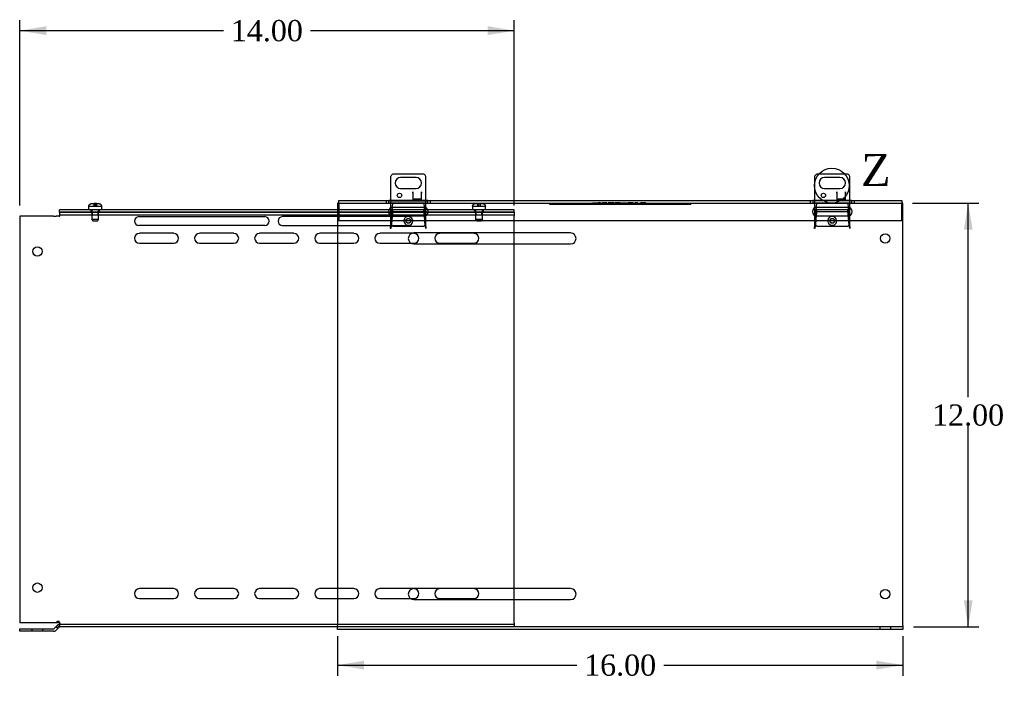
# Model space of a CAD drawing. Header units: inches. Extents: x 1 to 150, y -1 to 99.
# Tile 5 of 7: x 87 to 115, y 41 to 60. Entities that reach past the tile are written whole.
import ezdxf
from ezdxf.enums import TextEntityAlignment as Align
from ezdxf.lldxf.tags import DXFTag

# ---------------------------------------------------------------- set-up
doc = ezdxf.new("R2010")
doc.units = ezdxf.units.IN
doc.header["$MEASUREMENT"] = 0
for name, color, linetype in [('COM55240', 7, 'Continuous'), ('COM55544-6', 7, 'Continuous'), ('COM55545-6', 7, 'Continuous'), ('COM55546-6', 7, 'Continuous'), ('COM55609-6', 7, 'Continuous'), ('Default', 7, 'Continuous'), ('QLB20316', 7, 'Continuous'), ('RVT19019', 7, 'Continuous'), ('SCS19491', 7, 'Continuous')]:
    doc.layers.add(name, color=color, linetype=linetype)
doc.styles.add('SEACAD_Times_New_Roman', font='times.ttf')
tags = doc.linetypes.add('CENTER2', pattern=[1.125, 0.75, -0.125, 0.125, -0.125]).pattern_tags.tags
tags[10:11] = [DXFTag(74, 4), DXFTag(75, 0), DXFTag(340, '0'), DXFTag(46, 0.0), DXFTag(50, 0.0), DXFTag(44, 0.0), DXFTag(45, 0.0)]
tags[8:9] = [DXFTag(74, 4), DXFTag(75, 0), DXFTag(340, '0'), DXFTag(46, 0.0), DXFTag(50, 0.0), DXFTag(44, 0.0), DXFTag(45, 0.0)]
tags[6:7] = [DXFTag(74, 4), DXFTag(75, 0), DXFTag(340, '0'), DXFTag(46, 0.0), DXFTag(50, 0.0), DXFTag(44, 0.0), DXFTag(45, 0.0)]
tags[4:5] = [DXFTag(74, 4), DXFTag(75, 0), DXFTag(340, '0'), DXFTag(46, 0.0), DXFTag(50, 0.0), DXFTag(44, 0.0), DXFTag(45, 0.0)]
tags = doc.linetypes.add('HIDDEN2', pattern=[0.1875, 0.125, -0.0625]).pattern_tags.tags
tags[6:7] = [DXFTag(74, 4), DXFTag(75, 0), DXFTag(340, '0'), DXFTag(46, 0.0), DXFTag(50, 0.0), DXFTag(44, 0.0), DXFTag(45, 0.0)]
tags[4:5] = [DXFTag(74, 4), DXFTag(75, 0), DXFTag(340, '0'), DXFTag(46, 0.0), DXFTag(50, 0.0), DXFTag(44, 0.0), DXFTag(45, 0.0)]
doc.dimstyles.new('HAMMOND_(STH_-_120x80)', dxfattribs={"dimtxt": 0.6, "dimasz": 0.75, "dimexe": 0.3, "dimexo": 0.3, "dimgap": 0.15, "dimtad": 0, "dimtih": 1, "dimtoh": 1, "dimzin": 0, "dimdsep": 46, "dimtxsty": 'SEACAD_Times_New_Roman', "dimblk1": '_SE_FILLED', "dimblk2": '_SE_FILLED', "dimsah": 1, "dimcen": 0.3, "dimadec": 0, "dimazin": 0, "dimtfac": 0.8, "dimtofl": 0, "dimtmove": 0, "dimatfit": 3, "dimfxl": 1, "dimtolj": 1, "dimtzin": 0, "dimarcsym": 0})

# ---------------------------------------------------------------- blocks, each defined once
blk = doc.blocks.new('SE1')
at = {"layer": 'COM55240', "color": 7, "linetype": 'Continuous'}
for p, q in [((97.41, 55.068), (97.41, 54.377)), ((98.347, 55.13), (97.472, 55.13)), ((98.128, 55.036), (97.691, 55.036)), ((98.41, 54.377), (98.41, 55.068)), ((109.41, 55.068), (109.41, 54.38)), ((110.347, 55.13), (109.472, 55.13)), ((110.128, 55.036), (109.691, 55.036)), ((110.41, 54.38), (110.41, 55.068)), ((97.691, 54.724), (98.128, 54.724)), ((98.035, 54.63), (98.035, 54.411)), ((98.035, 54.63), (98.035, 54.63)), ((98.035, 54.594), (98.035, 54.63)), ((98.285, 54.411), (98.285, 54.63)), ((98.285, 54.63), (98.285, 54.63)), ((98.285, 54.63), (98.285, 54.594)), ((109.691, 54.724), (110.128, 54.724)), ((110.035, 54.63), (110.035, 54.411)), ((110.035, 54.63), (110.035, 54.63)), ((110.035, 54.594), (110.035, 54.63)), ((110.285, 54.411), (110.285, 54.63)), ((110.285, 54.63), (110.285, 54.63)), ((110.285, 54.63), (110.285, 54.594)), ((98.035, 54.594), (98.035, 54.412)), ((98.035, 54.412), (98.285, 54.412)), ((98.035, 54.411), (98.285, 54.411)), ((98.285, 54.412), (98.285, 54.594)), ((110.035, 54.594), (110.035, 54.412)), ((110.035, 54.412), (110.285, 54.412)), ((110.035, 54.411), (110.285, 54.411)), ((110.285, 54.412), (110.285, 54.594))]:
    blk.add_line(p, q, dxfattribs=at)
at = {"layer": 'COM55240', "color": 7, "linetype": 'HIDDEN2'}
for p, q in [((97.41, 54.377), (97.41, 53.724)), ((98.035, 54.436), (98.285, 54.436)), ((98.41, 53.724), (98.41, 54.377)), ((109.41, 54.38), (109.41, 53.724)), ((110.035, 54.436), (110.285, 54.436)), ((110.41, 53.724), (110.41, 54.38)), ((97.472, 53.661), (98.347, 53.661)), ((109.472, 53.661), (110.347, 53.661))]:
    blk.add_line(p, q, dxfattribs=at)
at = {"layer": 'COM55240', "color": 7, "linetype": 'Continuous'}
for centre in [(97.66, 54.53), (109.66, 54.53)]:
    blk.add_circle(centre, 0.0625, dxfattribs=at)
for centre, radius, start, end in [((97.524, 55.016), 0.125, 114.2952, 155.7048), ((97.691, 54.88), 0.156, 90, 270), ((98.128, 54.88), 0.156, 270, 90), ((98.296, 55.016), 0.125, 24.2952, 65.7048), ((109.524, 55.016), 0.125, 114.2952, 155.7048), ((109.691, 54.88), 0.156, 90, 270), ((110.128, 54.88), 0.156, 270, 90), ((110.296, 55.016), 0.125, 24.2952, 65.7048)]:
    blk.add_arc(centre, radius, start, end, dxfattribs=at)
at = {"layer": 'COM55240', "color": 7, "linetype": 'HIDDEN2'}
for centre, start, end in [((97.524, 53.775), 204.2952, 245.7048), ((98.296, 53.775), 294.2952, 335.7048), ((109.524, 53.775), 204.2952, 245.7048), ((110.296, 53.775), 294.2952, 335.7048)]:
    blk.add_arc(centre, 0.125, start, end, dxfattribs=at)
at = {"layer": 'COM55544-6', "color": 7, "linetype": 'Continuous'}
for p, q in [((95.941, 54.309), (95.91, 54.309)), ((95.91, 54.309), (95.91, 42.345)), ((111.91, 54.309), (111.878, 54.309)), ((111.91, 42.345), (111.91, 54.309)), ((102.503, 53.466), (98.066, 53.466)), ((98.066, 53.153), (102.503, 53.153)), ((102.503, 43.394), (98.066, 43.394)), ((98.066, 43.081), (102.503, 43.081)), ((95.91, 42.237), (95.91, 42.345)), ((111.91, 42.237), (95.91, 42.237)), ((111.91, 42.345), (111.91, 42.237))]:
    blk.add_line(p, q, dxfattribs=at)
at = {"layer": 'COM55544-6', "color": 7, "linetype": 'HIDDEN2'}
for p, q in [((98.459, 54.309), (97.361, 54.309)), ((97.41, 53.591), (97.472, 54.309)), ((97.468, 54.063), (97.468, 54.12)), ((98.351, 54.12), (97.468, 54.12)), ((98.347, 54.309), (98.41, 53.591)), ((98.351, 54.063), (98.351, 54.12)), ((110.459, 54.309), (109.361, 54.309)), ((109.41, 53.591), (109.472, 54.309)), ((110.351, 54.12), (109.468, 54.12)), ((109.468, 54.063), (109.468, 54.12)), ((110.347, 54.309), (110.41, 53.591)), ((110.351, 54.063), (110.351, 54.12)), ((97.449, 53.899), (97.449, 53.9)), ((98.351, 54.063), (97.468, 54.063)), ((98.37, 53.9), (98.37, 53.899)), ((109.449, 53.899), (109.449, 53.9)), ((110.351, 54.063), (109.468, 54.063)), ((110.37, 53.9), (110.37, 53.899)), ((97.415, 53.591), (97.41, 53.591)), ((97.424, 53.705), (97.42, 53.692)), ((97.42, 53.625), (97.42, 53.692)), ((97.424, 53.638), (97.42, 53.625)), ((97.424, 53.638), (97.424, 53.705)), ((98.399, 53.692), (98.395, 53.705)), ((98.395, 53.638), (98.395, 53.705)), ((98.399, 53.625), (98.395, 53.638)), ((98.399, 53.625), (98.399, 53.692)), ((98.41, 53.591), (98.405, 53.591)), ((109.415, 53.591), (109.41, 53.591)), ((109.424, 53.705), (109.42, 53.692)), ((109.42, 53.625), (109.42, 53.692)), ((109.424, 53.638), (109.42, 53.625)), ((109.424, 53.638), (109.424, 53.705)), ((110.399, 53.692), (110.395, 53.705)), ((110.395, 53.638), (110.395, 53.705)), ((110.399, 53.625), (110.395, 53.638)), ((110.399, 53.625), (110.399, 53.692)), ((110.41, 53.591), (110.405, 53.591)), ((111.91, 42.309), (95.91, 42.309)), ((111.253, 42.309), (111.253, 42.237)), ((111.566, 42.237), (111.566, 42.309))]:
    blk.add_line(p, q, dxfattribs=at)
for centre in [(97.91, 53.809), (109.91, 53.809)]:
    blk.add_circle(centre, 0.0685, dxfattribs=at)
at = {"layer": 'COM55544-6', "color": 7, "linetype": 'Continuous'}
for centre in [(111.41, 53.309), (111.41, 43.237)]:
    blk.add_circle(centre, 0.133, dxfattribs=at)
at = {"layer": 'COM55544-6', "color": 7, "linetype": 'HIDDEN2'}
for centre, start, end in [((99.347, 53.532), 175.2394, 178.2526), ((96.472, 53.532), 1.7474, 4.7606), ((111.347, 53.532), 175.2394, 178.2526), ((108.472, 53.532), 1.7474, 4.7606)]:
    blk.add_arc(centre, 1.933, start, end, dxfattribs=at)
at = {"layer": 'COM55544-6', "color": 7, "linetype": 'Continuous'}
for centre, start, end in [((98.066, 53.309), 90, 270), ((102.503, 53.309), 270, 90), ((98.066, 43.237), 90, 270), ((102.503, 43.237), 270, 90)]:
    blk.add_arc(centre, 0.156, start, end, dxfattribs=at)
at = {"layer": 'COM55544-6', "color": 7, "linetype": 'HIDDEN2'}
for points in [[(97.468, 54.12), (97.466, 54.105), (97.465, 54.087), (97.461, 54.048), (97.459, 54.026), (97.455, 53.98), (97.453, 53.956), (97.45, 53.906), (97.448, 53.881), (97.444, 53.832), (97.442, 53.808), (97.439, 53.763), (97.437, 53.742), (97.433, 53.703), (97.431, 53.686), (97.427, 53.658), (97.426, 53.646), (97.424, 53.638)], [(98.395, 53.638), (98.394, 53.646), (98.392, 53.658), (98.388, 53.686), (98.386, 53.703), (98.382, 53.742), (98.381, 53.763), (98.377, 53.808), (98.375, 53.832), (98.371, 53.881), (98.37, 53.906), (98.366, 53.956), (98.364, 53.98), (98.36, 54.026), (98.358, 54.048), (98.355, 54.087), (98.353, 54.105), (98.351, 54.12)], [(109.468, 54.12), (109.466, 54.105), (109.465, 54.087), (109.461, 54.048), (109.459, 54.026), (109.455, 53.98), (109.453, 53.956), (109.45, 53.906), (109.448, 53.881), (109.444, 53.832), (109.442, 53.808), (109.439, 53.763), (109.437, 53.742), (109.433, 53.703), (109.431, 53.686), (109.427, 53.658), (109.426, 53.646), (109.424, 53.638)], [(110.395, 53.638), (110.394, 53.646), (110.392, 53.658), (110.388, 53.686), (110.386, 53.703), (110.382, 53.742), (110.381, 53.763), (110.377, 53.808), (110.375, 53.832), (110.371, 53.881), (110.37, 53.906), (110.366, 53.956), (110.364, 53.98), (110.36, 54.026), (110.358, 54.048), (110.355, 54.087), (110.353, 54.105), (110.351, 54.12)], [(97.468, 54.063), (97.466, 54.051), (97.465, 54.038), (97.461, 54.009), (97.459, 53.993), (97.455, 53.959), (97.453, 53.941), (97.45, 53.904), (97.448, 53.886), (97.444, 53.85), (97.442, 53.832), (97.439, 53.798), (97.437, 53.782), (97.433, 53.754), (97.431, 53.741), (97.427, 53.72), (97.426, 53.711), (97.424, 53.705)], [(98.395, 53.705), (98.394, 53.711), (98.392, 53.72), (98.388, 53.741), (98.386, 53.754), (98.382, 53.782), (98.381, 53.798), (98.377, 53.832), (98.375, 53.85), (98.371, 53.886), (98.37, 53.904), (98.366, 53.941), (98.364, 53.959), (98.36, 53.993), (98.358, 54.009), (98.355, 54.038), (98.353, 54.051), (98.351, 54.063)], [(109.468, 54.063), (109.466, 54.051), (109.465, 54.038), (109.461, 54.009), (109.459, 53.993), (109.455, 53.959), (109.453, 53.941), (109.45, 53.904), (109.448, 53.886), (109.444, 53.85), (109.442, 53.832), (109.439, 53.798), (109.437, 53.782), (109.433, 53.754), (109.431, 53.741), (109.427, 53.72), (109.426, 53.711), (109.424, 53.705)], [(110.395, 53.705), (110.394, 53.711), (110.392, 53.72), (110.388, 53.741), (110.386, 53.754), (110.382, 53.782), (110.381, 53.798), (110.377, 53.832), (110.375, 53.85), (110.371, 53.886), (110.37, 53.904), (110.366, 53.941), (110.364, 53.959), (110.36, 53.993), (110.358, 54.009), (110.355, 54.038), (110.353, 54.051), (110.351, 54.063)]]:
    blk.add_open_spline(points, degree=3, knots=[0, 0, 0, 0, 0.125, 0.125, 0.25, 0.25, 0.375, 0.375, 0.5, 0.5, 0.625, 0.625, 0.75, 0.75, 0.875, 0.875, 1, 1, 1, 1], dxfattribs=at)
at = {"layer": 'COM55545-6', "color": 7, "linetype": 'Continuous'}
for p, q in [((95.941, 54.381), (97.361, 54.381)), ((95.941, 54.273), (95.941, 54.381)), ((97.41, 54.381), (97.361, 54.381)), ((97.41, 54.377), (98.41, 54.377)), ((98.459, 54.381), (98.41, 54.381)), ((98.459, 54.381), (109.361, 54.381)), ((109.41, 54.381), (109.361, 54.381)), ((109.41, 54.38), (110.41, 54.38)), ((110.459, 54.381), (110.41, 54.381)), ((110.459, 54.381), (111.878, 54.381)), ((111.878, 54.381), (111.878, 54.273)), ((95.941, 54.273), (95.941, 53.819)), ((111.878, 53.819), (111.878, 54.273)), ((95.941, 53.819), (111.878, 53.819))]:
    blk.add_line(p, q, dxfattribs=at)
at = {"layer": 'COM55545-6', "color": 7, "linetype": 'HIDDEN2'}
for p, q in [((97.285, 54.381), (97.285, 54.309)), ((97.361, 54.309), (97.361, 54.381)), ((98.41, 54.381), (97.41, 54.381)), ((98.459, 54.309), (98.459, 54.381)), ((98.535, 54.309), (98.535, 54.381)), ((109.285, 54.381), (109.285, 54.309)), ((109.361, 54.381), (109.361, 54.309)), ((110.41, 54.381), (109.41, 54.381)), ((110.459, 54.381), (110.459, 54.309)), ((110.535, 54.309), (110.535, 54.381)), ((95.941, 54.309), (97.361, 54.309)), ((97.41, 54.308), (98.41, 54.308)), ((97.472, 54.194), (98.347, 54.194)), ((98.459, 54.309), (109.361, 54.309)), ((109.361, 54.309), (109.41, 54.309)), ((109.41, 54.309), (110.41, 54.309)), ((109.472, 54.194), (110.347, 54.194)), ((110.41, 54.309), (110.459, 54.309)), ((110.459, 54.309), (111.878, 54.309)), ((98.347, 53.944), (97.472, 53.944)), ((110.347, 53.944), (109.472, 53.944))]:
    blk.add_line(p, q, dxfattribs=at)
at = {"layer": 'COM55545-6', "color": 7, "linetype": 'Continuous'}
for centre, start, end in [((109.473, 57.068), 267.6013, 268.6458), ((110.346, 57.068), 271.3542, 272.3987)]:
    blk.add_arc(centre, 2.689, start, end, dxfattribs=at)
at = {"layer": 'COM55545-6', "color": 7, "linetype": 'HIDDEN2'}
for centre, radius, start, end in [((97.472, 54.069), 0.125, 90, 270), ((97.481, 57.62), 3.312, 267.9196, 268.7674), ((98.347, 54.069), 0.125, 270, 90), ((98.338, 57.617), 3.31, 271.2323, 272.0808), ((109.472, 54.069), 0.125, 90, 270), ((110.347, 54.069), 0.125, 270, 90)]:
    blk.add_arc(centre, radius, start, end, dxfattribs=at)
at = {"layer": 'COM55545-6', "color": 7, "linetype": 'Continuous'}
for points, knots in [([(97.361, 54.381), (97.367, 54.381), (97.374, 54.381), (97.386, 54.379), (97.39, 54.378), (97.4, 54.377), (97.405, 54.377), (97.41, 54.377)], [0, 0, 0, 0, 0.5, 0.5, 0.75, 0.75, 1, 1, 1, 1]), ([(98.41, 54.377), (98.415, 54.377), (98.419, 54.377), (98.429, 54.378), (98.433, 54.379), (98.441, 54.38), (98.445, 54.381), (98.452, 54.381), (98.456, 54.381), (98.459, 54.381)], [0, 0, 0, 0, 0.25, 0.25, 0.5, 0.5, 0.75, 0.75, 1, 1, 1, 1])]:
    blk.add_open_spline(points, degree=3, knots=knots, dxfattribs=at)
at = {"layer": 'COM55546-6', "color": 7, "linetype": 'Continuous'}
for p, q in [((87.865, 53.944), (86.91, 53.944)), ((86.91, 53.944), (86.91, 42.42)), ((87.865, 53.944), (87.941, 53.944)), ((88.024, 53.944), (87.941, 53.944)), ((88.024, 53.944), (88.05, 53.944)), ((88.05, 53.944), (88.05, 54.052)), ((88.05, 54.052), (95.91, 54.052)), ((90.285, 53.927), (93.847, 53.927)), ((95.91, 53.927), (94.347, 53.927)), ((93.847, 53.677), (90.285, 53.677)), ((94.347, 53.677), (95.91, 53.677)), ((91.269, 53.455), (90.3, 53.455)), ((92.969, 53.455), (92, 53.455)), ((94.669, 53.455), (93.7, 53.455)), ((95.91, 53.455), (95.4, 53.455)), ((98.069, 53.455), (98.009, 53.455)), ((99.769, 53.455), (98.8, 53.455)), ((100.91, 53.153), (100.91, 53.466)), ((90.3, 53.174), (91.269, 53.174)), ((92, 53.174), (92.969, 53.174)), ((93.7, 53.174), (94.669, 53.174)), ((95.4, 53.174), (95.91, 53.174)), ((97.988, 53.174), (98.069, 53.174)), ((98.8, 53.174), (99.769, 53.174)), ((91.269, 43.393), (90.3, 43.393)), ((92.969, 43.393), (92, 43.393)), ((94.669, 43.393), (93.7, 43.393)), ((95.91, 43.393), (95.4, 43.393)), ((98.069, 43.393), (98.051, 43.393)), ((99.769, 43.393), (98.8, 43.393)), ((100.91, 43.081), (100.91, 43.394)), ((90.3, 43.112), (91.269, 43.112)), ((92, 43.112), (92.969, 43.112)), ((93.7, 43.112), (94.669, 43.112)), ((95.4, 43.112), (95.91, 43.112)), ((97.973, 43.112), (98.069, 43.112)), ((98.8, 43.112), (99.769, 43.112)), ((87.865, 42.42), (86.91, 42.42)), ((87.941, 42.42), (87.865, 42.42)), ((87.986, 42.42), (87.941, 42.42)), ((88.024, 42.458), (87.986, 42.42)), ((88.05, 42.309), (88.05, 42.417)), ((86.91, 42.184), (86.91, 42.256)), ((86.91, 42.256), (87.865, 42.256)), ((87.865, 42.184), (86.91, 42.184)), ((87.89, 42.267), (87.936, 42.312)), ((87.936, 42.312), (87.973, 42.35)), ((87.987, 42.261), (87.936, 42.312)), ((87.987, 42.261), (87.941, 42.216)), ((88.024, 42.299), (87.973, 42.35)), ((87.987, 42.261), (88.024, 42.299)), ((95.91, 42.309), (88.05, 42.309))]:
    blk.add_line(p, q, dxfattribs=at)
at = {"layer": 'COM55546-6', "color": 7, "linetype": 'HIDDEN2'}
for p, q in [((88.05, 53.98), (100.91, 53.98)), ((88.965, 54.052), (88.965, 53.98)), ((89.135, 53.98), (89.135, 54.052)), ((95.91, 54.052), (100.91, 54.052)), ((97.91, 53.927), (95.91, 53.927)), ((99.825, 54.052), (99.825, 53.98)), ((99.995, 53.98), (99.995, 54.052)), ((100.91, 54.052), (100.91, 53.944)), ((100.91, 53.466), (100.91, 53.944)), ((95.91, 53.677), (97.91, 53.677)), ((96.369, 53.455), (95.91, 53.455)), ((98.009, 53.455), (97.1, 53.455)), ((95.91, 53.174), (96.369, 53.174)), ((97.1, 53.174), (97.988, 53.174)), ((100.91, 43.394), (100.91, 53.153)), ((96.369, 43.393), (95.91, 43.393)), ((98.051, 43.393), (97.1, 43.393)), ((95.91, 43.112), (96.369, 43.112)), ((97.1, 43.112), (97.973, 43.112)), ((100.91, 42.417), (100.91, 43.081)), ((87.973, 42.458), (87.935, 42.42)), ((88.024, 42.458), (87.973, 42.458)), ((100.91, 42.381), (88.05, 42.381)), ((100.91, 42.417), (100.91, 42.309)), ((87.253, 42.256), (87.253, 42.184)), ((87.566, 42.184), (87.566, 42.256))]:
    blk.add_line(p, q, dxfattribs=at)
at = {"layer": 'COM55546-6', "color": 7, "linetype": 'Continuous'}
for centre in [(87.41, 52.944), (87.41, 43.42)]:
    blk.add_circle(centre, 0.133, dxfattribs=at)
for centre, radius, start, end in [((90.285, 53.802), 0.125, 90, 270), ((93.847, 53.802), 0.125, 270, 90), ((94.347, 53.802), 0.125, 90, 270), ((90.3, 53.314), 0.14, 90, 270), ((91.269, 53.314), 0.14, 270, 90), ((92, 53.314), 0.14, 90, 270), ((92.969, 53.314), 0.14, 270, 90), ((93.7, 53.314), 0.14, 90, 270), ((94.669, 53.314), 0.14, 270, 90), ((95.4, 53.314), 0.14, 90, 270), ((98.069, 53.314), 0.14, 270, 90), ((98.8, 53.314), 0.14, 90, 270), ((99.769, 53.314), 0.14, 270, 90), ((90.3, 43.252), 0.14, 90, 270), ((91.269, 43.252), 0.14, 270, 90), ((92, 43.252), 0.14, 90, 270), ((92.969, 43.252), 0.14, 270, 90), ((93.7, 43.252), 0.14, 90, 270), ((94.669, 43.252), 0.14, 270, 90), ((95.4, 43.252), 0.14, 90, 270), ((98.069, 43.252), 0.14, 270, 90), ((98.8, 43.252), 0.14, 90, 270), ((99.769, 43.252), 0.14, 270, 90), ((88.05, 42.273), 0.108, 90, 135), ((88.306, 42.996), 0.632, 241.5824, 246.0548), ((88.308, 42.609), 0.321, 207.9754, 216.4958), ((87.865, 42.292), 0.036, 270, 315), ((87.865, 42.292), 0.108, 270, 315), ((88.05, 42.273), 0.036, 90, 135)]:
    blk.add_arc(centre, radius, start, end, dxfattribs=at)
at = {"layer": 'COM55546-6', "color": 7, "linetype": 'HIDDEN2'}
for centre, radius, start, end in [((97.91, 53.802), 0.125, 270, 90), ((96.369, 53.314), 0.14, 270, 90), ((97.1, 53.314), 0.14, 90, 270), ((96.369, 43.252), 0.14, 270, 90), ((97.1, 43.252), 0.14, 90, 270), ((88.306, 42.996), 0.632, 238.2238, 241.5824)]:
    blk.add_arc(centre, radius, start, end, dxfattribs=at)
at = {"layer": 'COM55609-6', "color": 7, "linetype": 'Continuous'}
for p, q in [((95.91, 54.124), (88.035, 54.124)), ((88.035, 54.052), (88.035, 54.124)), ((95.91, 54.052), (88.035, 54.052))]:
    blk.add_line(p, q, dxfattribs=at)
at = {"layer": 'COM55609-6', "color": 7, "linetype": 'HIDDEN2'}
for p, q in [((88.922, 54.124), (88.922, 54.052)), ((89.172, 54.052), (89.172, 54.124)), ((100.91, 54.124), (95.91, 54.124)), ((99.785, 54.124), (99.785, 54.052)), ((100.035, 54.052), (100.035, 54.124)), ((100.91, 54.052), (100.91, 54.124)), ((100.91, 54.052), (95.91, 54.052))]:
    blk.add_line(p, q, dxfattribs=at)
at = {"layer": 'QLB20316', "color": 7, "linetype": 'HIDDEN2'}
for p, q in [((101.91, 54.309), (101.91, 54.279)), ((101.91, 54.279), (102.285, 54.279)), ((102.285, 54.279), (105.535, 54.279)), ((103.126, 54.321), (103.126, 54.308)), ((103.126, 54.319), (103.292, 54.319)), ((103.158, 54.321), (103.158, 54.308)), ((103.237, 54.319), (103.237, 54.309)), ((103.244, 54.319), (103.244, 54.309)), ((103.266, 54.319), (103.266, 54.309)), ((103.287, 54.319), (103.287, 54.309)), ((103.341, 54.319), (103.292, 54.319)), ((103.292, 54.319), (103.292, 54.309)), ((103.311, 54.319), (103.311, 54.309)), ((103.314, 54.308), (103.314, 54.321)), ((103.35, 54.319), (103.341, 54.319)), ((103.341, 54.319), (103.341, 54.309)), ((103.346, 54.308), (103.346, 54.321)), ((103.35, 54.319), (103.35, 54.309)), ((103.529, 54.319), (103.385, 54.319)), ((103.385, 54.319), (103.385, 54.309)), ((103.416, 54.319), (103.416, 54.309)), ((103.529, 54.319), (103.529, 54.309)), ((103.737, 54.319), (103.563, 54.319)), ((103.563, 54.319), (103.563, 54.309)), ((103.594, 54.319), (103.594, 54.309)), ((103.694, 54.319), (103.694, 54.309)), ((103.696, 54.308), (103.696, 54.321)), ((103.706, 54.308), (103.706, 54.321)), ((103.726, 54.308), (103.726, 54.321)), ((103.737, 54.308), (103.737, 54.321)), ((103.916, 54.319), (103.764, 54.319)), ((103.764, 54.319), (103.764, 54.309)), ((103.769, 54.319), (103.769, 54.309)), ((103.799, 54.319), (103.799, 54.309)), ((103.803, 54.319), (103.803, 54.309)), ((103.887, 54.308), (103.887, 54.321)), ((103.916, 54.308), (103.916, 54.321)), ((103.916, 54.319), (103.916, 54.309)), ((103.947, 54.321), (103.947, 54.308)), ((103.947, 54.319), (104.097, 54.319)), ((103.976, 54.321), (103.976, 54.308)), ((104.068, 54.308), (104.068, 54.321)), ((104.097, 54.308), (104.097, 54.321)), ((104.276, 54.319), (104.125, 54.319)), ((104.125, 54.319), (104.125, 54.309)), ((104.129, 54.319), (104.129, 54.309)), ((104.154, 54.319), (104.154, 54.309)), ((104.157, 54.319), (104.157, 54.309)), ((104.182, 54.319), (104.182, 54.309)), ((104.185, 54.319), (104.185, 54.309)), ((104.233, 54.319), (104.233, 54.309)), ((104.236, 54.308), (104.236, 54.321)), ((104.246, 54.308), (104.246, 54.321)), ((104.265, 54.308), (104.265, 54.321)), ((104.276, 54.308), (104.276, 54.321)), ((104.383, 54.319), (104.326, 54.319)), ((104.326, 54.319), (104.326, 54.309)), ((104.411, 54.319), (104.383, 54.319)), ((104.383, 54.319), (104.383, 54.309)), ((104.393, 54.319), (104.393, 54.309)), ((104.411, 54.319), (104.411, 54.309)), ((104.482, 54.321), (104.482, 54.308)), ((104.634, 54.319), (104.482, 54.319)), ((104.511, 54.319), (104.511, 54.309)), ((104.512, 54.319), (104.512, 54.309)), ((104.516, 54.321), (104.516, 54.308)), ((104.602, 54.319), (104.602, 54.309)), ((104.605, 54.308), (104.605, 54.321)), ((104.63, 54.319), (104.63, 54.309)), ((104.634, 54.308), (104.634, 54.321)), ((105.535, 54.279), (105.91, 54.279)), ((105.91, 54.309), (105.91, 54.279))]:
    blk.add_line(p, q, dxfattribs=at)
at = {"layer": 'RVT19019', "color": 7, "linetype": 'HIDDEN2'}
for centre in [(97.91, 53.809), (109.91, 53.809)]:
    blk.add_circle(centre, 0.0625, dxfattribs=at)
for centre in [(97.91, 53.809), (109.91, 53.809)]:
    blk.add_arc(centre, 0.125, 4.5886, 175.4114, dxfattribs=at)
at = {"layer": 'RVT19019', "color": 7, "linetype": 'Continuous'}
for centre, start, end in [((97.91, 53.809), 175.4114, 0), ((97.91, 53.809), 0, 4.5886), ((109.91, 53.809), 175.4114, 0), ((109.91, 53.809), 0, 4.5886)]:
    blk.add_arc(centre, 0.125, start, end, dxfattribs=at)
at = {"layer": 'SCS19491', "color": 7, "linetype": 'Continuous'}
for p, q in [((88.86, 54.209), (88.86, 54.149)), ((88.863, 54.224), (88.861, 54.224)), ((88.954, 54.299), (89.026, 54.299)), ((89.027, 54.295), (89.087, 54.294)), ((89.081, 54.299), (89.078, 54.299)), ((89.085, 54.299), (89.083, 54.299)), ((89.083, 54.294), (89.083, 54.299)), ((89.085, 54.299), (89.14, 54.299)), ((89.087, 54.294), (89.085, 54.299)), ((89.231, 54.224), (89.233, 54.224)), ((89.235, 54.149), (89.235, 54.209))]:
    blk.add_line(p, q, dxfattribs=at)
at = {"layer": 'SCS19491', "color": 7, "linetype": 'HIDDEN2'}
for p, q in [((88.863, 54.224), (89.023, 54.224)), ((88.952, 54.124), (88.952, 53.842)), ((89.077, 54.295), (89.017, 54.296)), ((89.017, 54.224), (89.017, 54.296)), ((89.021, 54.224), (89.021, 54.299)), ((89.023, 54.299), (89.023, 54.224)), ((89.023, 54.224), (89.027, 54.224)), ((89.027, 54.224), (89.027, 54.295)), ((89.027, 54.224), (89.087, 54.224)), ((89.077, 54.224), (89.077, 54.295)), ((89.083, 54.299), (89.081, 54.299)), ((89.081, 54.299), (89.081, 54.224)), ((89.083, 54.224), (89.083, 54.294)), ((89.087, 54.224), (89.087, 54.294)), ((89.087, 54.224), (89.231, 54.224)), ((89.142, 53.842), (89.142, 54.124)), ((99.722, 54.209), (99.722, 54.149)), ((99.726, 54.224), (99.723, 54.224)), ((99.726, 54.224), (99.886, 54.224)), ((99.815, 54.124), (99.815, 53.842)), ((99.817, 54.299), (99.888, 54.299)), ((99.94, 54.295), (99.88, 54.296)), ((99.88, 54.224), (99.88, 54.296)), ((99.883, 54.224), (99.883, 54.299)), ((99.886, 54.299), (99.886, 54.224)), ((99.886, 54.224), (99.889, 54.224)), ((99.889, 54.295), (99.949, 54.294)), ((99.889, 54.224), (99.889, 54.295)), ((99.889, 54.224), (99.949, 54.224)), ((99.94, 54.224), (99.94, 54.295)), ((99.943, 54.299), (99.941, 54.299)), ((99.946, 54.299), (99.943, 54.299)), ((99.943, 54.299), (99.943, 54.224)), ((99.948, 54.299), (99.946, 54.299)), ((99.946, 54.224), (99.946, 54.299)), ((99.948, 54.299), (100.002, 54.299)), ((99.949, 54.294), (99.948, 54.299)), ((99.949, 54.224), (99.949, 54.294)), ((99.949, 54.224), (100.093, 54.224)), ((100.005, 53.842), (100.005, 54.124)), ((100.093, 54.224), (100.096, 54.224)), ((100.097, 54.149), (100.097, 54.209)), ((89.142, 53.842), (88.952, 53.842)), ((88.952, 53.842), (88.982, 53.812)), ((88.982, 53.812), (89.112, 53.812)), ((89.112, 53.812), (89.142, 53.842)), ((100.005, 53.842), (99.815, 53.842)), ((99.815, 53.842), (99.845, 53.812)), ((99.845, 53.812), (99.975, 53.812)), ((99.975, 53.812), (100.005, 53.842))]:
    blk.add_line(p, q, dxfattribs=at)
at = {"layer": 'SCS19491', "color": 7, "linetype": 'Continuous'}
for centre, radius, start, end in [((88.95, 54.209), 0.09, 170.4059, 180), ((88.885, 54.149), 0.025, 180, 270), ((89.21, 54.149), 0.025, 270, 0), ((89.145, 54.209), 0.09, 0, 9.5941)]:
    blk.add_arc(centre, radius, start, end, dxfattribs=at)
at = {"layer": 'SCS19491', "color": 7, "linetype": 'HIDDEN2'}
for centre, radius, start, end in [((99.812, 54.209), 0.09, 170.4059, 180), ((99.747, 54.149), 0.025, 180, 270), ((100.072, 54.149), 0.025, 270, 0), ((100.007, 54.209), 0.09, 0, 9.5941)]:
    blk.add_arc(centre, radius, start, end, dxfattribs=at)
at = {"layer": 'SCS19491', "color": 7, "linetype": 'Continuous'}
for points in [[(88.863, 54.224), (88.864, 54.23), (88.866, 54.235), (88.869, 54.245), (88.872, 54.25), (88.877, 54.259), (88.88, 54.263), (88.887, 54.272), (88.891, 54.275), (88.899, 54.282), (88.904, 54.285), (88.913, 54.29), (88.918, 54.292), (88.928, 54.296), (88.933, 54.297), (88.944, 54.299), (88.949, 54.299), (88.954, 54.299)], [(89.14, 54.299), (89.145, 54.299), (89.151, 54.299), (89.161, 54.297), (89.166, 54.296), (89.176, 54.292), (89.181, 54.29), (89.191, 54.285), (89.195, 54.282), (89.203, 54.275), (89.207, 54.272), (89.214, 54.263), (89.217, 54.259), (89.223, 54.25), (89.225, 54.245), (89.229, 54.235), (89.23, 54.23), (89.231, 54.224)]]:
    blk.add_open_spline(points, degree=3, knots=[0, 0, 0, 0, 0.125, 0.125, 0.25, 0.25, 0.375, 0.375, 0.5, 0.5, 0.625, 0.625, 0.75, 0.75, 0.875, 0.875, 1, 1, 1, 1], dxfattribs=at)
for points in [[(89.026, 54.299), (89.026, 54.299), (89.026, 54.298), (89.027, 54.295)], [(89.078, 54.299), (89.078, 54.299), (89.077, 54.298), (89.077, 54.295)]]:
    blk.add_open_spline(points, degree=3, dxfattribs=at)
at = {"layer": 'SCS19491', "color": 7, "linetype": 'HIDDEN2'}
for points in [[(99.726, 54.224), (99.727, 54.23), (99.728, 54.235), (99.732, 54.245), (99.734, 54.25), (99.739, 54.259), (99.743, 54.263), (99.75, 54.272), (99.753, 54.275), (99.762, 54.282), (99.766, 54.285), (99.775, 54.29), (99.78, 54.292), (99.79, 54.296), (99.796, 54.297), (99.806, 54.299), (99.811, 54.299), (99.817, 54.299)], [(100.002, 54.299), (100.008, 54.299), (100.013, 54.299), (100.024, 54.297), (100.029, 54.296), (100.039, 54.292), (100.044, 54.29), (100.053, 54.285), (100.058, 54.282), (100.066, 54.275), (100.07, 54.272), (100.077, 54.263), (100.08, 54.259), (100.085, 54.25), (100.087, 54.245), (100.091, 54.235), (100.092, 54.23), (100.093, 54.224)]]:
    blk.add_open_spline(points, degree=3, knots=[0, 0, 0, 0, 0.125, 0.125, 0.25, 0.25, 0.375, 0.375, 0.5, 0.5, 0.625, 0.625, 0.75, 0.75, 0.875, 0.875, 1, 1, 1, 1], dxfattribs=at)
for points in [[(99.888, 54.299), (99.888, 54.299), (99.889, 54.298), (99.889, 54.295)], [(99.941, 54.299), (99.94, 54.299), (99.94, 54.298), (99.94, 54.295)]]:
    blk.add_open_spline(points, degree=3, dxfattribs=at)
blk = doc.blocks.new('DMBLK1924')
at = {"layer": 'Default', "linetype": 'Continuous', "transparency": 16777216}
for points in [[(87.66, 59.32), (86.91, 59.195), (87.66, 59.07)], [(100.16, 59.32), (100.16, 59.07), (100.91, 59.195)]]:
    blk.add_hatch(color=7, dxfattribs=at).paths.add_polyline_path(points)
at = {"layer": 'Default', "color": 7, "linetype": 'Continuous', "transparency": 16777216}
for p, q in [((86.91, 54.244), (86.91, 59.495)), ((100.91, 54.244), (100.91, 59.495)), ((86.91, 59.195), (92.676, 59.195)), ((95.143, 59.195), (100.91, 59.195))]:
    blk.add_line(p, q, dxfattribs=at)
at = {"layer": 'Default', "color": 7, "linetype": 'Continuous', "transparency": 16777216, "style": 'SEACAD_Times_New_Roman'}
blk.add_text('14.00', height=0.6, dxfattribs=at).set_placement((92.886, 59.495), align=Align.TOP_LEFT)
blk = doc.blocks.new('_SE_FILLED')
at = {"color": 0}
blk.add_line((0, 0), (-1, 0), dxfattribs=at)
blk.add_solid([(0, 0), (-1, -0.1665), (-1, 0.1665), (0, 0)], dxfattribs=at)
blk = doc.blocks.new('DMBLK1929')
at = {"layer": 'Default', "linetype": 'Continuous', "transparency": 16777216}
for points in [[(113.884, 53.559), (113.759, 54.309), (113.634, 53.559)], [(113.884, 43.059), (113.634, 43.059), (113.759, 42.309)]]:
    blk.add_hatch(color=7, dxfattribs=at).paths.add_polyline_path(points)
at = {"layer": 'Default', "color": 7, "linetype": 'Continuous', "transparency": 16777216}
for p, q in [((112.178, 54.309), (114.059, 54.309)), ((113.759, 48.819), (113.759, 54.309)), ((113.759, 42.309), (113.759, 48.009)), ((112.21, 42.309), (114.059, 42.309))]:
    blk.add_line(p, q, dxfattribs=at)
at = {"layer": 'Default', "color": 7, "linetype": 'Continuous', "transparency": 16777216, "style": 'SEACAD_Times_New_Roman'}
blk.add_text('12.00', height=0.6, dxfattribs=at).set_placement((112.735, 48.609), align=Align.TOP_LEFT)
blk = doc.blocks.new('SE9')
at = {"color": 7, "linetype": 'Continuous', "style": 'SEACAD_Times_New_Roman'}
blk.add_text('Z', height=0.9, dxfattribs=at).set_placement((110.729, 55.698), align=Align.TOP_LEFT)
blk = doc.blocks.new('SE8')
at = {"layer": 'Default', "color": 7, "linetype": 'CENTER2'}
blk.add_circle((109.896, 54.805), 0.492, dxfattribs=at)
at = {"layer": 'Default'}
blk.add_blockref('SE9', (0, 0), dxfattribs=at)
blk = doc.blocks.new('DMBLK1945')
at = {"layer": 'Default', "linetype": 'Continuous', "transparency": 16777216}
for points in [[(96.66, 41.102), (96.66, 41.352), (95.91, 41.227)], [(111.16, 41.102), (111.91, 41.227), (111.16, 41.352)]]:
    blk.add_hatch(color=7, dxfattribs=at).paths.add_polyline_path(points)
at = {"layer": 'Default', "color": 7, "linetype": 'Continuous', "transparency": 16777216}
for p, q in [((95.91, 42.045), (95.91, 40.927)), ((111.91, 42.045), (111.91, 40.927)), ((95.91, 41.227), (102.676, 41.227)), ((105.143, 41.227), (111.91, 41.227))]:
    blk.add_line(p, q, dxfattribs=at)
at = {"layer": 'Default', "color": 7, "linetype": 'Continuous', "transparency": 16777216, "style": 'SEACAD_Times_New_Roman'}
blk.add_text('16.00', height=0.6, dxfattribs=at).set_placement((102.886, 41.527), align=Align.TOP_LEFT)

msp = doc.modelspace()

# ---------------------------------------------------------------- block references
at = {"layer": 'Default'}
for name in ['SE8', 'SE1']:
    msp.add_blockref(name, (0, 0), dxfattribs=at)

# ---------------------------------------------------------------- dimensions: what is measured, and where the dimension line sits
at = {"layer": 'Default', "color": 7, "linetype": 'Continuous'}
for base, p1, p2, angle, picture, middle in [((86.91, 59.195), (86.91, 53.944), (100.91, 53.944), 0, 'DMBLK1924', (93.91, 59.195)), ((113.759, 42.309), (111.91, 42.309), (111.878, 54.309), 90.1492, 'DMBLK1929', (113.759, 48.309)), ((95.91, 41.227), (95.91, 42.345), (111.91, 42.345), 0, 'DMBLK1945', (103.91, 41.227))]:
    dim = msp.add_linear_dim(base=base, p1=p1, p2=p2, angle=angle, text='\\A1;<>', dimstyle='HAMMOND_(STH_-_120x80)', dxfattribs=at)
    dim.commit()
    dim.dimension.update_dxf_attribs({"geometry": picture, "text_midpoint": middle, "dimtype": 161})

doc.saveas('drawing.dxf')
